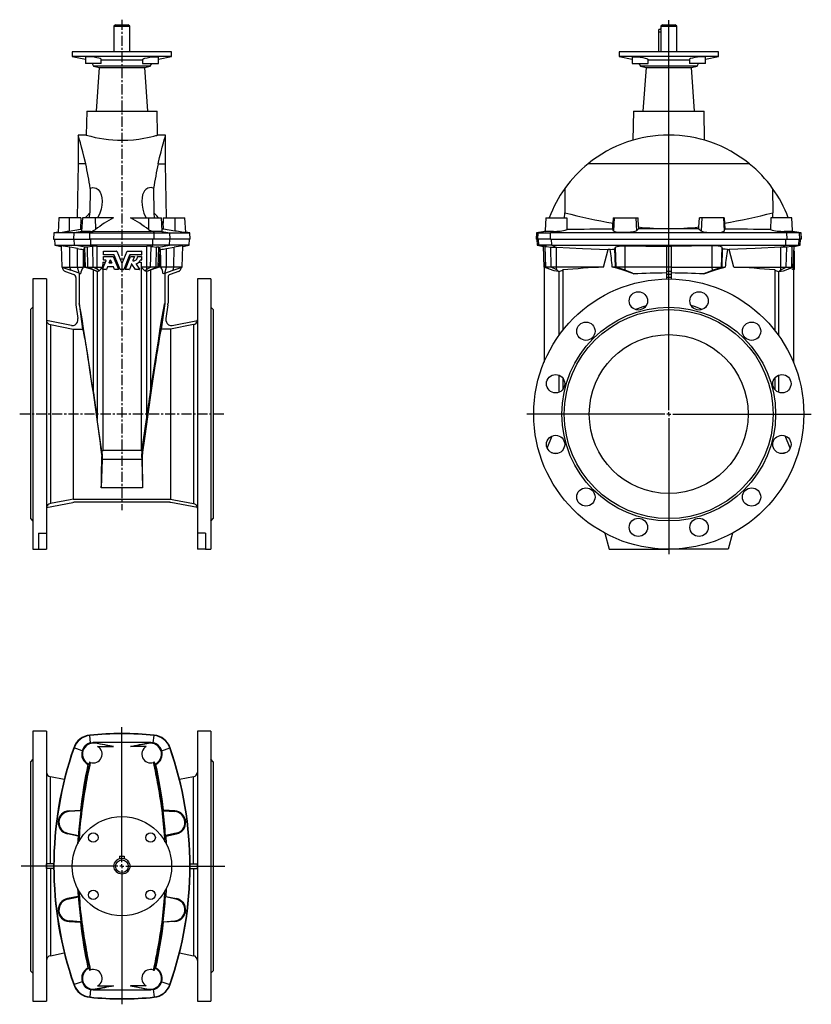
# Model space of a CAD drawing. Extents: x -7.8 to 31.5, y -10.7 to 38.1.
import ezdxf

# ---------------------------------------------------------------- set-up
doc = ezdxf.new("R2010")
doc.units = 0
doc.linetypes.add('CENTERX2', pattern=[0.8, 0.5, -0.1, 0.1, -0.1])
doc.layers.get('0').update_dxf_attribs({"linetype": 'CONTINUOUS'})
doc.layers.add('FORMAT', color=7, linetype='CONTINUOUS')

# ---------------------------------------------------------------- blocks, each defined once
blk = doc.blocks.new('SW_CENTERMARKSYMBOL_0')
at = {"layer": 'FORMAT', "color": 0}
for p, q in [((0, 0.197), (0, 19.52)), ((-0.197, 0), (-7.028, 0)), ((0, 0), (-0.098, 0)), ((0, 0), (0, 0.098)), ((0, 0), (0, -0.098)), ((0, 0), (0.098, 0)), ((0.197, 0), (7.067, 0)), ((0, -0.197), (0, -6.933))]:
    blk.add_line(p, q, dxfattribs=at)
blk = doc.blocks.new('SW_CENTERMARKSYMBOL_1')
at = {"layer": 'FORMAT', "color": 0}
for p, q in [((0, 0.197), (0, 6.888)), ((-0.197, 0), (-4.997, 0)), ((0, 0), (-0.098, 0)), ((0, 0), (0, 0.098)), ((0, 0), (0, -0.098)), ((0, 0), (0.098, 0)), ((0.197, 0), (5.108, 0)), ((0, -0.197), (0, -6.841))]:
    blk.add_line(p, q, dxfattribs=at)

msp = doc.modelspace()

# ---------------------------------------------------------------- linework, layer by layer
at = {"color": 7, "linetype": 'CONTINUOUS'}
for p, q in [((-3.014, 37.83), (-3.093, 37.751)), ((-3.093, 37.751), (-3.093, 36.491)), ((-3.093, 37.751), (-2.305, 37.751)), ((-3.014, 37.83), (-2.384, 37.83)), ((-2.305, 37.751), (-2.384, 37.83)), ((-2.305, 36.491), (-2.305, 37.751)), ((24.02, 37.594), (23.912, 37.594)), ((23.912, 37.476), (23.912, 37.594)), ((24.089, 37.83), (24.01, 37.751)), ((24.01, 37.751), (24.01, 37.632)), ((24.01, 37.751), (24.798, 37.751)), ((24.089, 37.83), (24.719, 37.83)), ((24.798, 37.751), (24.719, 37.83)), ((24.798, 36.491), (24.798, 37.751)), ((23.912, 36.491), (23.912, 37.476)), ((24.029, 37.476), (24.029, 37.515)), ((24.029, 36.491), (24.029, 37.476)), ((-5.16, 36.491), (-5.16, 36.255)), ((-0.239, 36.491), (-5.16, 36.491)), ((-5.16, 36.255), (-4.513, 36.118)), ((-0.239, 36.255), (-5.16, 36.255)), ((-4.513, 36.222), (-4.513, 35.901)), ((-3.725, 35.901), (-3.725, 36.105)), ((-1.673, 36.105), (-1.673, 35.901)), ((-0.886, 36.118), (-0.239, 36.255)), ((-0.886, 35.901), (-0.886, 36.222)), ((-0.239, 36.255), (-0.239, 36.491)), ((21.943, 36.491), (21.943, 36.255)), ((24.404, 36.491), (21.943, 36.491)), ((21.943, 36.255), (22.591, 36.118)), ((24.404, 36.255), (21.943, 36.255)), ((22.591, 36.221), (22.591, 35.901)), ((23.378, 35.901), (23.378, 36.105)), ((26.865, 36.491), (24.404, 36.491)), ((26.865, 36.255), (24.404, 36.255)), ((25.43, 36.105), (25.43, 35.901)), ((26.218, 36.118), (26.865, 36.255)), ((26.218, 35.901), (26.218, 36.221)), ((26.865, 36.255), (26.865, 36.491)), ((-3.725, 35.901), (-4.513, 35.901)), ((-4.175, 35.901), (-4.103, 35.775)), ((-4.103, 35.775), (-3.826, 35.716)), ((-1.296, 35.775), (-4.103, 35.775)), ((-3.826, 35.716), (-3.979, 33.539)), ((-3.826, 35.716), (-1.572, 35.716)), ((-1.673, 36.066), (-3.725, 36.066)), ((-1.673, 35.901), (-0.886, 35.901)), ((-1.572, 35.716), (-1.296, 35.775)), ((-1.42, 33.539), (-1.572, 35.716)), ((-1.296, 35.775), (-1.223, 35.901)), ((22.591, 35.901), (22.984, 35.901)), ((22.928, 35.901), (23.001, 35.775)), ((22.984, 35.901), (23.378, 35.901)), ((23.001, 35.775), (23.277, 35.716)), ((24.404, 35.775), (23.001, 35.775)), ((23.277, 35.716), (23.125, 33.539)), ((23.277, 35.716), (25.531, 35.716)), ((24.404, 36.066), (23.378, 36.066)), ((25.43, 36.066), (24.404, 36.066)), ((25.807, 35.775), (24.404, 35.775)), ((25.824, 35.901), (25.43, 35.901)), ((25.531, 35.716), (25.807, 35.775)), ((25.684, 33.539), (25.531, 35.716)), ((25.807, 35.775), (25.88, 35.901)), ((26.218, 35.901), (25.824, 35.901)), ((-4.447, 33.539), (-4.468, 32.358)), ((-4.447, 33.539), (-0.951, 33.539)), ((-0.931, 32.357), (-0.951, 33.539)), ((22.656, 33.539), (22.631, 32.106)), ((22.656, 33.539), (26.152, 33.539)), ((26.177, 32.105), (26.152, 33.539)), ((-4.465, 32.358), (-4.865, 32.358)), ((-4.865, 32.358), (-4.865, 30.94)), ((-0.533, 32.358), (-0.932, 32.358)), ((-0.533, 30.94), (-0.533, 32.358)), ((-4.865, 30.94), (-4.912, 28.263)), ((-4.494, 30.94), (-4.865, 30.94)), ((-0.905, 30.94), (-0.533, 30.94)), ((-0.486, 28.263), (-0.533, 30.94)), ((28.399, 30.94), (20.409, 30.94)), ((-4.267, 29.721), (-4.287, 28.511)), ((-1.131, 29.721), (-1.111, 28.511)), ((19.259, 29.721), (19.251, 28.511)), ((29.549, 29.721), (29.557, 28.511)), ((-5.822, 28.263), (-5.861, 27.528)), ((-5.316, 28.263), (-5.822, 28.263)), ((-4.737, 28.263), (-5.316, 28.263)), ((-4.737, 28.263), (-4.74, 27.991)), ((-4.74, 27.991), (-4.67, 28.081)), ((-4.661, 28.263), (-4.696, 27.596)), ((-4.022, 28.263), (-4.661, 28.263)), ((-3.12, 28.263), (-4.022, 28.263)), ((-2.278, 28.263), (-1.376, 28.263)), ((-1.376, 28.263), (-0.738, 28.263)), ((-0.703, 27.596), (-0.738, 28.263)), ((-0.658, 27.991), (-0.728, 28.081)), ((-0.661, 28.263), (-0.658, 27.991)), ((-0.661, 28.263), (-0.082, 28.263)), ((-0.082, 28.263), (0.424, 28.263)), ((0.462, 27.528), (0.424, 28.263)), ((18.309, 28.263), (18.276, 27.64)), ((18.309, 28.263), (19.352, 28.263)), ((19.352, 28.263), (19.361, 27.675)), ((21.628, 27.705), (21.641, 27.991)), ((21.656, 28.263), (21.641, 27.991)), ((21.656, 28.263), (21.696, 28.263)), ((21.696, 28.263), (22.771, 28.263)), ((22.771, 28.263), (22.884, 28.263)), ((22.906, 27.81), (22.884, 28.263)), ((22.906, 27.81), (22.91, 27.714)), ((25.898, 27.714), (25.902, 27.81)), ((25.902, 27.81), (25.924, 28.263)), ((26.037, 28.263), (25.924, 28.263)), ((27.112, 28.263), (26.037, 28.263)), ((27.153, 28.263), (27.112, 28.263)), ((27.153, 28.263), (27.167, 27.991)), ((27.167, 27.991), (27.18, 27.705)), ((29.457, 28.263), (29.447, 27.675)), ((30.499, 28.263), (29.457, 28.263)), ((30.532, 27.64), (30.499, 28.263)), ((-6.068, 27.515), (-6.085, 27.2)), ((-5.859, 27.552), (-6.068, 27.515)), ((-5.072, 27.515), (-6.068, 27.515)), ((-5.318, 27.609), (-4.761, 27.705)), ((-4.29, 27.515), (-5.072, 27.515)), ((-4.761, 27.705), (-4.69, 27.699)), ((-4.29, 27.515), (-1.109, 27.515)), ((-4.253, 27.579), (-4.13, 27.579)), ((-4.13, 27.579), (-4.127, 27.64)), ((-4.13, 27.579), (-4.127, 27.576)), ((-4.127, 27.64), (-4.127, 27.576)), ((-1.272, 27.64), (-1.272, 27.576)), ((-1.268, 27.579), (-1.272, 27.64)), ((-1.268, 27.579), (-1.272, 27.576)), ((-1.145, 27.579), (-1.268, 27.579)), ((-1.109, 27.515), (-0.326, 27.515)), ((-0.637, 27.705), (-0.708, 27.699)), ((-0.08, 27.609), (-0.637, 27.705)), ((-0.326, 27.515), (0.67, 27.515)), ((0.67, 27.515), (0.461, 27.552)), ((0.687, 27.2), (0.67, 27.515)), ((17.846, 27.515), (17.829, 27.2)), ((18.262, 27.589), (17.846, 27.515)), ((17.846, 27.515), (17.926, 27.515)), ((17.926, 27.515), (18.543, 27.515)), ((18.273, 27.579), (18.26, 27.576)), ((18.273, 27.579), (18.276, 27.64)), ((18.289, 27.579), (18.273, 27.579)), ((30.265, 27.515), (18.543, 27.515)), ((21.662, 27.609), (21.628, 27.705)), ((22.91, 27.714), (22.804, 27.62)), ((25.898, 27.714), (26.004, 27.62)), ((27.146, 27.609), (27.18, 27.705)), ((30.882, 27.515), (30.265, 27.515)), ((30.519, 27.579), (30.535, 27.579)), ((30.535, 27.579), (30.532, 27.64)), ((30.535, 27.579), (30.548, 27.576)), ((30.962, 27.515), (30.546, 27.589)), ((30.882, 27.515), (30.962, 27.515)), ((30.979, 27.2), (30.962, 27.515)), ((-6.085, 27.2), (-5.088, 27.2)), ((-6.047, 27.2), (-6.031, 26.902)), ((-6.031, 26.902), (-5.718, 26.847)), ((-6.031, 26.902), (-5.055, 26.902)), ((-5.719, 26.871), (-5.683, 25.822)), ((-5.088, 27.2), (-4.291, 27.2)), ((-5.055, 26.902), (-4.234, 26.902)), ((-4.197, 26.835), (-4.413, 26.812)), ((-1.107, 27.2), (-4.291, 27.2)), ((-1.164, 26.902), (-4.234, 26.902)), ((-4.143, 26.843), (-4.197, 26.835)), ((-1.255, 26.843), (-1.202, 26.835)), ((-1.202, 26.835), (-0.985, 26.812)), ((-0.344, 26.902), (-1.164, 26.902)), ((-0.31, 27.2), (-1.107, 27.2)), ((0.633, 26.902), (-0.344, 26.902)), ((0.687, 27.2), (-0.31, 27.2)), ((0.284, 25.822), (0.321, 26.871)), ((0.32, 26.847), (0.633, 26.902)), ((0.633, 26.902), (0.648, 27.2)), ((17.91, 27.2), (17.829, 27.2)), ((17.869, 27.2), (17.884, 26.902)), ((17.884, 26.902), (18.196, 26.847)), ((17.884, 26.902), (17.959, 26.902)), ((18.538, 27.2), (17.91, 27.2)), ((18.606, 26.902), (17.959, 26.902)), ((18.232, 25.822), (18.196, 26.856)), ((18.285, 26.843), (18.339, 26.835)), ((18.339, 26.835), (18.556, 26.812)), ((18.538, 27.2), (30.271, 27.2)), ((18.606, 26.902), (30.202, 26.902)), ((22.252, 26.87), (24.286, 26.837)), ((24.286, 26.842), (24.286, 25.823)), ((26.556, 26.87), (24.522, 26.837)), ((24.522, 26.842), (24.522, 25.823)), ((30.202, 26.902), (30.849, 26.902)), ((30.47, 26.835), (30.252, 26.812)), ((30.271, 27.2), (30.898, 27.2)), ((30.524, 26.843), (30.47, 26.835)), ((30.576, 25.822), (30.613, 26.856)), ((30.613, 26.847), (30.924, 26.902)), ((30.924, 26.902), (30.849, 26.902)), ((30.979, 27.2), (30.898, 27.2)), ((30.924, 26.902), (30.94, 27.2)), ((-4.903, 26.741), (-5.28, 26.806)), ((-4.612, 26.697), (-4.599, 26.698)), ((-4.562, 25.822), (-4.599, 26.698)), ((-4.531, 26.804), (-4.536, 26.802)), ((-3.619, 26.432), (-3.619, 26.602)), ((-3.619, 26.173), (-3.619, 26.343)), ((-3.609, 26.611), (-2.963, 26.611)), ((-3.09, 26.422), (-3.609, 26.422)), ((-3.609, 26.352), (-3.136, 26.352)), ((-3.128, 26.347), (-2.867, 25.717)), ((-2.788, 25.71), (-3.081, 26.416)), ((-2.955, 26.605), (-2.708, 26.009)), ((-2.69, 26.009), (-2.444, 26.605)), ((-2.317, 26.416), (-2.61, 25.71)), ((-2.531, 25.717), (-2.271, 26.347)), ((-2.435, 26.611), (-1.738, 26.611)), ((-1.738, 26.422), (-2.309, 26.422)), ((-2.262, 26.352), (-2.078, 26.352)), ((-2.069, 26.339), (-2.152, 26.14)), ((-1.918, 26.352), (-1.738, 26.352)), ((-1.729, 26.602), (-1.729, 26.432)), ((-1.729, 26.343), (-1.729, 26.173)), ((-0.868, 26.804), (-0.863, 26.802)), ((-0.836, 25.822), (-0.799, 26.698)), ((-0.787, 26.697), (-0.799, 26.698)), ((-0.496, 26.741), (-0.118, 26.806)), ((18.788, 26.804), (18.842, 26.802)), ((21.176, 25.822), (21.408, 26.698)), ((21.493, 26.697), (21.408, 26.698)), ((21.731, 26.741), (21.762, 26.806)), ((27.077, 26.741), (27.046, 26.806)), ((27.316, 26.697), (27.4, 26.698)), ((27.632, 25.822), (27.4, 26.698)), ((30.021, 26.804), (29.966, 26.802)), ((30.644, 26.352), (30.595, 26.352)), ((30.644, 26.422), (30.597, 26.422)), ((30.644, 26.611), (30.604, 26.611)), ((30.644, 26.602), (30.644, 26.611)), ((30.644, 26.432), (30.644, 26.602)), ((30.644, 26.422), (30.644, 26.432)), ((30.644, 26.416), (30.644, 26.422)), ((30.644, 26.352), (30.644, 26.416)), ((30.644, 26.343), (30.644, 26.352)), ((30.644, 26.173), (30.644, 26.343)), ((-3.669, 25.717), (-3.489, 26.15)), ((-3.654, 26.073), (-3.657, 25.822)), ((-3.654, 26.073), (-3.522, 26.073)), ((-3.654, 26.073), (-3.654, 25.753)), ((-3.498, 26.163), (-3.609, 26.163)), ((-3.337, 26.024), (-3.277, 26.17)), ((-3.207, 26.011), (-3.328, 26.011)), ((-3.317, 26.073), (-3.219, 26.073)), ((-3.259, 26.17), (-3.199, 26.024)), ((-3.014, 26.073), (-2.939, 26.073)), ((-2.734, 26.073), (-2.664, 26.073)), ((-2.46, 26.073), (-2.384, 26.073)), ((-2.221, 25.972), (-2.33, 25.71)), ((-2.035, 25.708), (-2.204, 25.974)), ((-1.996, 25.971), (-1.835, 25.719)), ((-1.863, 26.073), (-1.744, 26.073)), ((-1.738, 26.163), (-1.792, 26.163)), ((-1.744, 26.073), (-1.741, 25.822)), ((-1.744, 26.073), (-1.744, 16.736)), ((18.223, 26.073), (18.223, 21.106)), ((30.585, 26.073), (30.585, 25.753)), ((30.644, 26.163), (30.588, 26.163)), ((30.644, 26.163), (30.644, 26.173)), ((30.644, 26.15), (30.644, 26.163)), ((30.644, 25.717), (30.644, 26.15)), ((-5.683, 25.822), (-5.239, 25.661)), ((-5.683, 25.822), (-5.277, 25.822)), ((-5.5, 25.61), (-5.086, 25.459)), ((-5.277, 25.822), (-4.9, 25.822)), ((-4.826, 25.514), (-5.239, 25.661)), ((-4.9, 25.822), (-4.627, 25.822)), ((-4.826, 25.514), (-4.75, 25.487)), ((-4.825, 25.514), (-4.825, 24.018)), ((-4.562, 25.822), (-4.501, 25.822)), ((-4.501, 25.822), (-4.389, 25.822)), ((-4.389, 25.822), (-4.118, 25.822)), ((-4.122, 25.681), (-4.122, 19.661)), ((-4.118, 25.822), (-3.929, 25.822)), ((-3.915, 25.608), (-4.116, 25.682)), ((-3.929, 25.822), (-3.657, 25.822)), ((-3.836, 25.643), (-3.929, 25.725)), ((-3.922, 25.61), (-3.915, 25.608)), ((-3.915, 25.608), (-3.836, 25.643)), ((-3.836, 25.643), (-3.657, 25.822)), ((-3.476, 25.704), (-3.66, 25.704)), ((-3.654, 25.704), (-3.654, 16.736)), ((-3.417, 25.83), (-3.467, 25.71)), ((-3.127, 25.836), (-3.409, 25.836)), ((-3.068, 25.71), (-3.118, 25.83)), ((-2.876, 25.704), (-3.06, 25.704)), ((-2.619, 25.704), (-2.78, 25.704)), ((-2.339, 25.704), (-2.523, 25.704)), ((-1.843, 25.704), (-2.027, 25.704)), ((-1.469, 25.822), (-1.741, 25.822)), ((-1.562, 25.643), (-1.741, 25.822)), ((-1.562, 25.643), (-1.469, 25.725)), ((-1.484, 25.608), (-1.562, 25.643)), ((-1.484, 25.608), (-1.282, 25.682)), ((-1.476, 25.61), (-1.484, 25.608)), ((-1.28, 25.822), (-1.469, 25.822)), ((-1.01, 25.822), (-1.28, 25.822)), ((-1.276, 25.681), (-1.276, 19.661)), ((-0.897, 25.822), (-1.01, 25.822)), ((-0.836, 25.822), (-0.897, 25.822)), ((-0.498, 25.822), (-0.771, 25.822)), ((-0.572, 25.514), (-0.648, 25.487)), ((-0.574, 25.514), (-0.574, 24.018)), ((-0.572, 25.514), (-0.16, 25.661)), ((-0.121, 25.822), (-0.498, 25.822)), ((0.102, 25.61), (-0.312, 25.459)), ((-0.16, 25.661), (0.284, 25.822)), ((0.284, 25.822), (-0.121, 25.822)), ((18.31, 25.822), (18.232, 25.822)), ((18.499, 25.725), (18.232, 25.822)), ((18.581, 25.822), (18.31, 25.822)), ((18.723, 25.643), (18.499, 25.725)), ((18.843, 25.822), (18.581, 25.822)), ((18.94, 25.608), (18.723, 25.643)), ((21.176, 25.822), (18.843, 25.822)), ((18.94, 25.608), (18.853, 25.682)), ((18.961, 25.61), (18.94, 25.608)), ((19.153, 25.681), (19.153, 22.688)), ((21.763, 25.822), (21.6, 25.822)), ((21.796, 25.822), (21.763, 25.822)), ((22.251, 25.822), (21.796, 25.822)), ((22.606, 25.514), (22.239, 25.661)), ((24.286, 25.822), (22.251, 25.822)), ((22.606, 25.514), (22.673, 25.487)), ((24.286, 25.823), (24.286, 25.61)), ((24.286, 25.61), (24.286, 25.459)), ((24.286, 25.459), (24.286, 25.311)), ((24.522, 25.823), (24.522, 25.61)), ((24.522, 25.822), (26.557, 25.822)), ((24.522, 25.61), (24.522, 25.459)), ((24.522, 25.459), (24.522, 25.311)), ((26.202, 25.514), (26.136, 25.487)), ((26.202, 25.514), (26.569, 25.661)), ((26.557, 25.822), (27.012, 25.822)), ((27.012, 25.822), (27.045, 25.822)), ((27.045, 25.822), (27.209, 25.822)), ((27.632, 25.822), (29.965, 25.822)), ((29.655, 25.681), (29.655, 22.688)), ((29.848, 25.61), (29.869, 25.608)), ((29.869, 25.608), (29.955, 25.682)), ((29.869, 25.608), (30.085, 25.643)), ((29.965, 25.822), (30.228, 25.822)), ((30.085, 25.643), (30.31, 25.725)), ((30.228, 25.822), (30.498, 25.822)), ((30.31, 25.725), (30.576, 25.822)), ((30.498, 25.822), (30.576, 25.822)), ((30.544, 25.717), (30.585, 25.753)), ((30.644, 25.704), (30.568, 25.704)), ((30.585, 25.704), (30.585, 21.106)), ((30.644, 25.704), (30.644, 25.717)), ((-6.439, 25.232), (-7.109, 25.232)), ((-7.109, 25.232), (-7.109, 11.846)), ((-6.439, 25.232), (-6.439, 12.642)), ((-4.983, 25.311), (-4.983, 24.033)), ((-0.416, 25.311), (-0.416, 24.033)), ((1.71, 25.232), (1.041, 25.232)), ((1.041, 25.232), (1.041, 12.642)), ((1.71, 25.232), (1.71, 11.846)), ((24.286, 25.311), (24.286, 25.231)), ((24.522, 25.311), (24.522, 25.231)), ((-4.977, 23.956), (-4.88, 23.268)), ((-4.825, 24.018), (-4.647, 22.75)), ((-0.574, 24.018), (-0.752, 22.75)), ((-0.421, 23.956), (-0.518, 23.268)), ((-7.109, 23.834), (-7.227, 23.716)), ((-7.227, 23.716), (-7.227, 13.362)), ((1.828, 23.716), (1.71, 23.834)), ((1.828, 23.716), (1.828, 13.362)), ((-5.192, 22.927), (-6.437, 23.169)), ((-6.248, 22.971), (-5.112, 22.75)), ((0.85, 22.971), (-0.286, 22.75)), ((-0.206, 22.927), (1.039, 23.169)), ((-5.112, 22.75), (-5.112, 14.328)), ((-5.112, 22.75), (-4.647, 22.75)), ((-0.286, 22.75), (-0.752, 22.75)), ((-0.286, 22.75), (-0.286, 14.328)), ((19.153, 20.319), (19.153, 19.764)), ((29.655, 20.319), (29.655, 19.764)), ((-3.692, 16.707), (-3.922, 18.265)), ((-1.706, 16.707), (-1.476, 18.265)), ((18.384, 16.845), (18.634, 17.459)), ((30.424, 16.845), (30.175, 17.459)), ((-3.692, 16.707), (-3.654, 16.736)), ((-3.692, 16.707), (-3.673, 16.448)), ((-1.744, 16.736), (-3.654, 16.736)), ((-1.706, 16.707), (-1.744, 16.736)), ((-1.706, 16.707), (-1.725, 16.448)), ((18.57, 16.643), (18.793, 16.583)), ((30.238, 16.643), (30.015, 16.583)), ((-3.683, 16.296), (-3.725, 14.89)), ((-3.673, 16.448), (-3.698, 16.446)), ((-3.673, 16.448), (-3.683, 16.296)), ((-1.715, 16.296), (-3.683, 16.296)), ((-1.725, 16.448), (-1.715, 16.296)), ((-1.725, 16.448), (-1.7, 16.446)), ((-1.715, 16.296), (-1.673, 14.89)), ((-6.437, 13.908), (-5.126, 14.163)), ((-5.112, 14.328), (-0.286, 14.328)), ((-0.332, 14.169), (-5.066, 14.169)), ((1.039, 13.908), (-0.272, 14.163)), ((-7.227, 13.362), (-7.109, 13.243)), ((1.71, 13.243), (1.828, 13.362)), ((-6.833, 12.642), (-6.439, 12.642)), ((-6.833, 12.642), (-6.833, 11.846)), ((-6.439, 12.642), (-6.439, 11.846)), ((1.435, 12.642), (1.041, 12.642)), ((1.041, 12.642), (1.041, 11.846)), ((1.435, 12.642), (1.435, 11.846)), ((21.238, 12.642), (21.451, 11.846)), ((27.57, 12.642), (27.357, 11.846)), ((-7.109, 11.846), (-6.833, 11.846)), ((-6.833, 11.846), (-6.439, 11.846)), ((1.435, 11.846), (1.041, 11.846)), ((1.435, 11.846), (1.71, 11.846)), ((21.451, 11.846), (24.404, 11.846)), ((27.357, 11.846), (24.404, 11.846)), ((-6.439, 2.836), (-7.109, 2.836)), ((-7.109, 2.836), (-7.109, -10.55)), ((-6.439, 2.836), (-6.439, -10.55)), ((1.71, 2.836), (1.041, 2.836)), ((1.041, 2.836), (1.041, -10.55)), ((1.71, 2.836), (1.71, -10.55)), ((-4.253, 2.257), (-4.13, 2.274)), ((-4.13, 2.274), (-4.127, 2.287)), ((-4.13, 2.274), (-4.127, 2.27)), ((-4.127, 2.27), (-4.127, 2.287)), ((-3.12, 2.071), (-4.022, 2.23)), ((-3.903, 2.071), (-3.12, 2.071)), ((-2.278, 2.071), (-1.376, 2.23)), ((-1.495, 2.071), (-2.278, 2.071)), ((-1.272, 2.27), (-1.272, 2.287)), ((-1.268, 2.274), (-1.272, 2.287)), ((-1.268, 2.274), (-1.272, 2.27)), ((-1.145, 2.257), (-1.268, 2.274)), ((-7.109, 1.438), (-7.227, 1.32)), ((-7.227, 1.32), (-7.227, -9.035)), ((-4.334, 1.195), (-4.386, 1.186)), ((-4.267, 1.288), (-4.287, 1.296)), ((-1.131, 1.288), (-1.111, 1.296)), ((-1.064, 1.195), (-1.013, 1.186)), ((1.828, 1.32), (1.71, 1.438)), ((1.828, 1.32), (1.828, -9.035)), ((-5.557, 0.442), (-6.248, 0.576)), ((0.85, 0.576), (0.158, 0.442)), ((-5.318, -1.115), (-4.761, -1.081)), ((-4.737, -1.109), (-5.316, -1.149)), ((-4.737, -1.109), (-4.74, -1.095)), ((-0.661, -1.109), (-0.658, -1.095)), ((-0.661, -1.109), (-0.082, -1.149)), ((-0.08, -1.115), (-0.637, -1.081)), ((-4.876, -2.363), (-5.398, -2.257)), ((-5.391, -2.224), (-4.859, -2.337)), ((-4.876, -2.363), (-4.894, -2.751)), ((-4.868, -2.36), (-4.889, -2.742)), ((-4.868, -2.36), (-4.859, -2.337)), ((-0.007, -2.224), (-0.539, -2.337)), ((-0.53, -2.36), (-0.539, -2.337)), ((-0.53, -2.36), (-0.51, -2.743)), ((-0.523, -2.363), (0, -2.257)), ((-0.523, -2.363), (-0.505, -2.752)), ((-2.817, -3.365), (-2.817, -3.482)), ((-2.817, -3.365), (-2.581, -3.365)), ((-2.581, -3.365), (-2.581, -3.482)), ((-6.085, -3.739), (-6.437, -3.739)), ((0.686, -3.739), (1.039, -3.739)), ((-6.085, -3.976), (-6.437, -3.976)), ((0.686, -3.976), (1.039, -3.976)), ((-4.876, -5.352), (-5.398, -5.458)), ((-4.894, -4.963), (-4.876, -5.352)), ((-4.889, -4.971), (-4.868, -5.355)), ((-4.868, -5.355), (-4.859, -5.377)), ((-0.53, -5.355), (-0.539, -5.377)), ((-0.51, -4.973), (-0.53, -5.355)), ((-0.505, -4.965), (-0.523, -5.352)), ((-0.523, -5.352), (0, -5.458)), ((-5.391, -5.491), (-4.859, -5.377)), ((-0.007, -5.491), (-0.539, -5.377)), ((-5.318, -6.6), (-4.761, -6.634)), ((-4.737, -6.606), (-5.316, -6.566)), ((-4.737, -6.606), (-4.74, -6.62)), ((-0.661, -6.606), (-0.082, -6.566)), ((-0.661, -6.606), (-0.658, -6.62)), ((-0.08, -6.6), (-0.637, -6.634)), ((-6.248, -8.291), (-5.557, -8.156)), ((0.158, -8.156), (0.85, -8.291)), ((-7.227, -9.035), (-7.109, -9.153)), ((-4.334, -8.91), (-4.386, -8.901)), ((-4.267, -9.003), (-4.287, -9.01)), ((-1.131, -9.003), (-1.111, -9.01)), ((-1.064, -8.91), (-1.013, -8.901)), ((1.71, -9.153), (1.828, -9.035)), ((-4.253, -9.972), (-4.13, -9.988)), ((-4.13, -9.988), (-4.127, -9.985)), ((-4.13, -9.988), (-4.127, -10.002)), ((-4.127, -9.985), (-4.127, -10.002)), ((-3.12, -9.785), (-4.022, -9.944)), ((-3.903, -9.785), (-3.12, -9.785)), ((-1.495, -9.785), (-2.278, -9.785)), ((-2.278, -9.785), (-1.376, -9.944)), ((-1.272, -9.985), (-1.272, -10.002)), ((-1.268, -9.988), (-1.272, -9.985)), ((-1.268, -9.988), (-1.272, -10.002)), ((-1.145, -9.972), (-1.268, -9.988)), ((-7.109, -10.55), (-6.439, -10.55)), ((1.041, -10.55), (1.71, -10.55))]:
    msp.add_line(p, q, dxfattribs=at)
at = {"color": 8, "linetype": 'CONTINUOUS'}
for p, q in [((23.912, 37.476), (24.029, 37.476)), ((-5.316, 28.263), (-5.318, 27.609)), ((-4.022, 28.263), (-4.017, 27.68)), ((-1.376, 28.263), (-1.382, 27.68)), ((-0.082, 28.263), (-0.08, 27.609)), ((21.696, 28.263), (21.662, 27.609)), ((22.771, 28.263), (22.804, 27.62)), ((26.037, 28.263), (26.004, 27.62)), ((27.112, 28.263), (27.146, 27.609)), ((-5.088, 27.2), (-5.072, 27.515)), ((-4.671, 27.59), (-5.072, 27.515)), ((-4.291, 27.2), (-4.29, 27.515)), ((-4.253, 27.579), (-4.29, 27.515)), ((-1.145, 27.579), (-1.109, 27.515)), ((-1.107, 27.2), (-1.109, 27.515)), ((-0.728, 27.59), (-0.326, 27.515)), ((-0.31, 27.2), (-0.326, 27.515)), ((17.91, 27.2), (17.926, 27.515)), ((18.289, 27.579), (17.926, 27.515)), ((18.538, 27.2), (18.543, 27.515)), ((18.684, 27.59), (18.543, 27.515)), ((30.124, 27.59), (30.265, 27.515)), ((30.271, 27.2), (30.265, 27.515)), ((30.519, 27.579), (30.882, 27.515)), ((30.898, 27.2), (30.882, 27.515)), ((-5.055, 26.902), (-5.069, 27.2)), ((-4.531, 26.804), (-5.055, 26.902)), ((-4.234, 26.902), (-4.235, 27.2)), ((-4.197, 26.835), (-4.234, 26.902)), ((-4.118, 25.822), (-4.143, 26.843)), ((-3.929, 25.822), (-3.929, 26.856)), ((-1.469, 25.822), (-1.469, 26.856)), ((-1.28, 25.822), (-1.255, 26.843)), ((-1.202, 26.835), (-1.164, 26.902)), ((-1.164, 26.902), (-1.163, 27.2)), ((-0.868, 26.804), (-0.344, 26.902)), ((-0.344, 26.902), (-0.329, 27.2)), ((17.959, 26.902), (17.944, 27.2)), ((18.339, 26.835), (17.959, 26.902)), ((18.31, 25.822), (18.285, 26.843)), ((18.606, 26.902), (18.601, 27.2)), ((18.788, 26.804), (18.606, 26.902)), ((22.251, 25.822), (22.252, 26.87)), ((26.557, 25.822), (26.556, 26.87)), ((30.021, 26.804), (30.202, 26.902)), ((30.202, 26.902), (30.207, 27.2)), ((30.47, 26.835), (30.849, 26.902)), ((30.498, 25.822), (30.524, 26.843)), ((30.849, 26.902), (30.864, 27.2)), ((-5.277, 25.822), (-5.28, 26.806)), ((-4.9, 25.822), (-4.903, 26.741)), ((-4.501, 25.822), (-4.536, 26.802)), ((-4.389, 25.822), (-4.413, 26.812)), ((-1.01, 25.822), (-0.985, 26.812)), ((-0.897, 25.822), (-0.863, 26.802)), ((-0.498, 25.822), (-0.496, 26.741)), ((-0.121, 25.822), (-0.118, 26.806)), ((18.581, 25.822), (18.556, 26.812)), ((18.843, 25.822), (18.842, 26.802)), ((21.763, 25.822), (21.731, 26.741)), ((21.796, 25.822), (21.762, 26.806)), ((27.012, 25.822), (27.046, 26.806)), ((27.045, 25.822), (27.077, 26.741)), ((29.965, 25.822), (29.966, 26.802)), ((30.228, 25.822), (30.252, 26.812)), ((30.644, 26.343), (30.595, 26.343)), ((30.644, 26.416), (30.597, 26.416)), ((30.644, 26.432), (30.598, 26.432)), ((30.644, 26.602), (30.604, 26.602)), ((30.644, 26.15), (30.588, 26.15)), ((30.644, 26.173), (30.589, 26.173)), ((-5.239, 25.661), (-5.277, 25.822)), ((-4.826, 25.514), (-4.9, 25.822)), ((-4.116, 25.682), (-4.501, 25.822)), ((-4.116, 25.682), (-4.389, 25.822)), ((-3.929, 25.725), (-4.118, 25.822)), ((-3.929, 25.725), (-3.929, 25.822)), ((-3.922, 25.61), (-3.922, 18.265)), ((-1.476, 25.61), (-1.476, 18.265)), ((-1.469, 25.725), (-1.469, 25.822)), ((-1.469, 25.725), (-1.28, 25.822)), ((-1.282, 25.682), (-1.01, 25.822)), ((-1.282, 25.682), (-0.897, 25.822)), ((-0.572, 25.514), (-0.498, 25.822)), ((-0.16, 25.661), (-0.121, 25.822)), ((18.499, 25.725), (18.31, 25.822)), ((18.853, 25.682), (18.581, 25.822)), ((18.853, 25.682), (18.843, 25.822)), ((18.961, 25.61), (18.961, 22.433)), ((22.606, 25.514), (21.763, 25.822)), ((22.239, 25.661), (21.796, 25.822)), ((22.239, 25.661), (22.251, 25.822)), ((24.522, 25.823), (24.286, 25.823)), ((24.522, 25.61), (24.286, 25.61)), ((24.522, 25.459), (24.286, 25.459)), ((26.202, 25.514), (27.045, 25.822)), ((26.569, 25.661), (26.557, 25.822)), ((26.569, 25.661), (27.012, 25.822)), ((29.848, 25.61), (29.848, 22.433)), ((29.955, 25.682), (29.965, 25.822)), ((29.955, 25.682), (30.228, 25.822)), ((30.31, 25.725), (30.498, 25.822)), ((30.644, 25.717), (30.544, 25.717)), ((24.522, 25.311), (24.286, 25.311)), ((-6.248, 22.971), (-6.248, 14.107)), ((0.85, 22.971), (0.85, 14.107)), ((18.961, 20.463), (18.961, 19.62)), ((29.848, 20.463), (29.848, 19.62)), ((-1.673, 14.89), (-3.725, 14.89)), ((-4.291, 2.637), (-4.29, 2.62)), ((-4.253, 2.257), (-4.29, 2.62)), ((-1.145, 2.257), (-1.109, 2.62)), ((-1.107, 2.637), (-1.109, 2.62)), ((-5.088, 2.009), (-5.072, 2.004)), ((-4.671, 1.863), (-5.072, 2.004)), ((-4.022, 2.23), (-4.017, 2.26)), ((-1.376, 2.23), (-1.382, 2.26)), ((-0.728, 1.863), (-0.326, 2.004)), ((-0.31, 2.009), (-0.326, 2.004)), ((-6.248, -3.739), (-6.248, 0.576)), ((0.85, -3.739), (0.85, 0.576)), ((-5.316, -1.149), (-5.318, -1.115)), ((-0.082, -1.149), (-0.08, -1.115)), ((-5.391, -2.224), (-5.398, -2.257)), ((-0.007, -2.224), (0, -2.257)), ((-6.248, -3.976), (-6.248, -8.291)), ((0.85, -3.976), (0.85, -8.291)), ((-5.391, -5.491), (-5.398, -5.458)), ((-0.007, -5.491), (0, -5.458)), ((-5.316, -6.566), (-5.318, -6.6)), ((-0.082, -6.566), (-0.08, -6.6)), ((-5.088, -9.724), (-5.072, -9.718)), ((-4.671, -9.578), (-5.072, -9.718)), ((-0.728, -9.578), (-0.326, -9.718)), ((-0.31, -9.724), (-0.326, -9.718)), ((-4.253, -9.972), (-4.29, -10.335)), ((-4.022, -9.944), (-4.017, -9.975)), ((-1.376, -9.944), (-1.382, -9.975)), ((-1.145, -9.972), (-1.109, -10.335)), ((-4.291, -10.352), (-4.29, -10.335)), ((-1.107, -10.352), (-1.109, -10.335))]:
    msp.add_line(p, q, dxfattribs=at)
at = {"color": 7, "linetype": 'CONTINUOUS'}
for points in [[(-3.84, 36.167), (-3.949, 36.194), (-4.079, 36.216), (-4.212, 36.232), (-4.334, 36.241), (-4.43, 36.242), (-4.492, 36.235), (-4.512, 36.222)], [(-3.73, 36.105), (-3.735, 36.121), (-3.786, 36.149), (-3.84, 36.167)], [(-1.668, 36.105), (-1.663, 36.121), (-1.613, 36.149), (-1.559, 36.167)], [(-1.559, 36.167), (-1.449, 36.194), (-1.32, 36.216), (-1.186, 36.232), (-1.064, 36.241), (-0.968, 36.242), (-0.907, 36.235), (-0.886, 36.222)], [(22.595, 36.221), (22.602, 36.232), (22.655, 36.241), (22.743, 36.242), (22.858, 36.235), (22.986, 36.222), (23.115, 36.201), (23.23, 36.176), (23.319, 36.148), (23.369, 36.12), (23.372, 36.105)], [(26.213, 36.221), (26.206, 36.232), (26.154, 36.241), (26.065, 36.242), (25.95, 36.235), (25.822, 36.222), (25.694, 36.201), (25.578, 36.176), (25.49, 36.148), (25.439, 36.12), (25.436, 36.105)], [(-4.494, 30.94), (-4.567, 31.25), (-4.637, 31.525), (-4.701, 31.77), (-4.756, 31.975), (-4.801, 32.133), (-4.834, 32.25), (-4.856, 32.326), (-4.865, 32.357), (-4.865, 32.356)], [(-2.699, 32.105), (-2.414, 32.111), (-2.128, 32.131), (-1.867, 32.162), (-1.622, 32.2), (-1.436, 32.235), (-1.272, 32.271), (-1.124, 32.306), (-1.012, 32.335), (-0.972, 32.346), (-0.946, 32.353), (-0.931, 32.358), (-0.932, 32.357)], [(-0.905, 30.94), (-0.831, 31.25), (-0.762, 31.525), (-0.698, 31.77), (-0.642, 31.975), (-0.598, 32.133), (-0.564, 32.25), (-0.542, 32.326), (-0.533, 32.357), (-0.533, 32.356)], [(-4.267, 29.721), (-4.241, 29.733), (-4.153, 29.756), (-4.06, 29.753), (-3.979, 29.728), (-3.882, 29.662), (-3.824, 29.598), (-3.779, 29.527), (-3.725, 29.393), (-3.695, 29.252), (-3.683, 29.079), (-3.695, 28.883), (-3.731, 28.686), (-3.791, 28.491), (-3.84, 28.375), (-3.903, 28.263)], [(-1.131, 29.721), (-1.157, 29.733), (-1.245, 29.756), (-1.338, 29.753), (-1.419, 29.728), (-1.516, 29.662), (-1.574, 29.598), (-1.619, 29.527), (-1.673, 29.393), (-1.703, 29.252), (-1.715, 29.079), (-1.703, 28.883), (-1.667, 28.686), (-1.608, 28.491), (-1.558, 28.375), (-1.495, 28.263)], [(-4.518, 28.263), (-4.425, 28.367), (-4.287, 28.511)], [(-4.31, 28.263), (-4.288, 28.496), (-4.287, 28.511)], [(-1.088, 28.263), (-1.11, 28.496), (-1.111, 28.511)], [(-0.88, 28.263), (-0.973, 28.367), (-1.111, 28.511)], [(19.24, 28.263), (19.25, 28.496), (19.251, 28.511)], [(29.568, 28.263), (29.558, 28.496), (29.557, 28.511)], [(-5.86, 27.528), (-5.86, 27.528), (-5.85, 27.528), (-5.825, 27.53), (-5.784, 27.535), (-5.73, 27.542), (-5.664, 27.552), (-5.586, 27.564), (-5.5, 27.578), (-5.411, 27.593), (-5.318, 27.609)], [(-4.694, 27.596), (-4.695, 27.594), (-4.671, 27.59)], [(-1.272, 27.576), (-2.858, 27.588), (-4.127, 27.576)], [(-0.704, 27.596), (-0.703, 27.594), (-0.728, 27.59)], [(0.461, 27.528), (0.462, 27.528), (0.452, 27.528), (0.427, 27.53), (0.386, 27.535), (0.332, 27.542), (0.265, 27.552), (0.188, 27.564), (0.102, 27.578), (0.013, 27.593), (-0.08, 27.609)], [(22.804, 27.62), (22.77, 27.6), (22.724, 27.584), (22.664, 27.569), (22.592, 27.556), (22.509, 27.546), (22.419, 27.537), (22.323, 27.531), (22.227, 27.528), (22.131, 27.528), (22.038, 27.53), (21.951, 27.535), (21.873, 27.542), (21.804, 27.552), (21.747, 27.564), (21.703, 27.578), (21.675, 27.593), (21.662, 27.609)], [(26.004, 27.62), (26.038, 27.6), (26.084, 27.584), (26.144, 27.569), (26.217, 27.556), (26.3, 27.546), (26.39, 27.537), (26.485, 27.531), (26.581, 27.528), (26.677, 27.528), (26.77, 27.53), (26.857, 27.535), (26.936, 27.542), (27.004, 27.552), (27.062, 27.564), (27.105, 27.578), (27.133, 27.593), (27.146, 27.609)], [(-3.929, 26.856), (-2.88, 26.847), (-1.469, 26.856)], [(21.762, 26.806), (21.801, 26.832), (21.84, 26.843), (21.891, 26.853), (21.951, 26.861), (22.02, 26.867), (22.094, 26.87), (22.173, 26.871), (22.252, 26.87)], [(24.522, 26.842), (24.404, 26.842), (24.286, 26.842)], [(27.046, 26.806), (27.007, 26.832), (26.968, 26.843), (26.917, 26.853), (26.857, 26.861), (26.788, 26.867), (26.714, 26.87), (26.636, 26.871), (26.556, 26.87)], [(-4.536, 26.802), (-4.567, 26.742), (-4.599, 26.698)], [(-0.863, 26.802), (-0.831, 26.742), (-0.799, 26.698)], [(18.556, 26.812), (18.638, 26.809), (18.769, 26.805), (18.788, 26.804)], [(18.842, 26.802), (20.125, 26.742), (21.408, 26.698)], [(21.493, 26.697), (21.517, 26.698), (21.612, 26.705), (21.684, 26.717), (21.725, 26.733), (21.731, 26.741)], [(27.316, 26.697), (27.291, 26.698), (27.196, 26.705), (27.125, 26.717), (27.083, 26.733), (27.077, 26.741)], [(29.966, 26.802), (28.683, 26.742), (27.4, 26.698)], [(30.252, 26.812), (30.17, 26.809), (30.039, 26.805), (30.021, 26.804)], [(22.673, 25.487), (22.142, 25.672), (21.873, 25.759), (21.6, 25.822)], [(26.136, 25.487), (26.667, 25.672), (26.935, 25.759), (27.209, 25.822)], [(30.568, 25.704), (30.563, 25.704), (30.559, 25.705), (30.555, 25.705), (30.551, 25.706), (30.548, 25.708), (30.545, 25.709), (30.543, 25.711), (30.542, 25.712), (30.542, 25.714), (30.543, 25.715), (30.544, 25.717)], [(-4.122, 19.661), (-4.266, 20.614), (-4.393, 21.451), (-4.505, 22.172), (-4.599, 22.775), (-4.678, 23.26), (-4.739, 23.628), (-4.785, 23.876), (-4.813, 24.006), (-4.825, 24.018)], [(-1.276, 19.661), (-1.133, 20.614), (-1.005, 21.451), (-0.894, 22.172), (-0.799, 22.775), (-0.721, 23.26), (-0.659, 23.628), (-0.614, 23.876), (-0.585, 24.006), (-0.574, 24.018)], [(22.746, 23.723), (23.132, 23.876), (23.295, 23.925)], [(26.062, 23.723), (25.676, 23.876), (25.513, 23.925)], [(-4.647, 22.75), (-4.64, 22.736), (-4.632, 22.709), (-4.622, 22.667), (-4.611, 22.613), (-4.597, 22.545), (-4.581, 22.463), (-4.564, 22.369), (-4.546, 22.263), (-4.525, 22.144), (-4.503, 22.013), (-4.48, 21.871), (-4.455, 21.718), (-4.429, 21.555), (-4.402, 21.381), (-4.373, 21.199), (-4.344, 21.007), (-4.313, 20.808), (-4.282, 20.601), (-4.25, 20.387), (-4.217, 20.167), (-4.184, 19.942), (-4.15, 19.712), (-4.117, 19.479), (-4.082, 19.242), (-4.048, 19.003), (-4.014, 18.762), (-3.98, 18.521), (-3.946, 18.28), (-3.913, 18.04), (-3.88, 17.801), (-3.848, 17.565), (-3.816, 17.332), (-3.785, 17.103), (-3.755, 16.878), (-3.726, 16.659), (-3.698, 16.446)], [(-0.752, 22.75), (-0.758, 22.736), (-0.766, 22.709), (-0.776, 22.667), (-0.788, 22.613), (-0.801, 22.545), (-0.817, 22.463), (-0.834, 22.369), (-0.853, 22.263), (-0.873, 22.144), (-0.895, 22.013), (-0.919, 21.871), (-0.943, 21.718), (-0.969, 21.555), (-0.997, 21.381), (-1.025, 21.199), (-1.055, 21.007), (-1.085, 20.808), (-1.116, 20.601), (-1.148, 20.387), (-1.181, 20.167), (-1.214, 19.942), (-1.248, 19.712), (-1.282, 19.479), (-1.316, 19.242), (-1.35, 19.003), (-1.384, 18.762), (-1.418, 18.521), (-1.452, 18.28), (-1.485, 18.04), (-1.518, 17.801), (-1.551, 17.565), (-1.582, 17.332), (-1.613, 17.103), (-1.643, 16.878), (-1.672, 16.659), (-1.7, 16.446)], [(-5.112, 14.328), (-5.267, 14.298), (-6.248, 14.107)], [(-0.286, 14.328), (-0.132, 14.298), (0.85, 14.107)], [(-4.127, 2.287), (-2.54, 2.284), (-1.272, 2.287)], [(-4.31, 1.306), (-4.288, 1.296), (-4.287, 1.296)], [(-1.088, 1.306), (-1.11, 1.296), (-1.111, 1.296)], [(-6.437, -3.976), (-6.437, -3.857), (-6.437, -3.739)], [(1.039, -3.976), (1.038, -3.857), (1.039, -3.739)], [(-4.31, -9.021), (-4.288, -9.011), (-4.287, -9.01)], [(-1.088, -9.021), (-1.11, -9.011), (-1.111, -9.01)], [(-1.272, -10.002), (-2.858, -9.999), (-4.127, -10.002)]]:
    msp.add_lwpolyline(points, dxfattribs=at)
for centre, radius in [((24.404, 18.539), 6.693), ((22.901, 24.148), 0.453), ((25.907, 24.148), 0.453), ((24.404, 18.539), 5.295), ((24.404, 18.539), 5.177), ((20.298, 22.645), 0.453), ((28.51, 22.645), 0.453), ((24.404, 18.539), 3.937), ((18.795, 20.042), 0.453), ((30.013, 20.042), 0.453), ((18.795, 17.036), 0.453), ((30.013, 17.036), 0.453), ((20.298, 14.432), 0.453), ((28.51, 14.432), 0.453), ((22.901, 12.929), 0.453), ((25.907, 12.929), 0.453), ((-2.699, -3.857), 2.461), ((-4.119, -2.438), 0.236), ((-1.279, -2.438), 0.236), ((-2.699, -3.857), 0.394), ((-2.699, -3.857), 0.315), ((-4.119, -5.277), 0.236), ((-1.279, -5.277), 0.236)]:
    msp.add_circle(centre, radius, dxfattribs=at)
for centre, radius, start, end in [((23.612, 37.512), 0.416, 0.4786, 16.7944), ((-2.663, 38.664), 6.559, 254.0596, 269.6852), ((24.404, 26.019), 6.339, 50.9319, 129.0681), ((-27.067, 26.115), 23.083, 8.9872, 12.0658), ((21.668, 26.115), 23.083, 167.9342, 171.0128), ((24.405, 26.018), 6.34, 129.0697, 144.2629), ((24.403, 26.018), 6.34, 35.7371, 50.9303), ((24.4, 26.021), 6.334, 144.2579, 159.2695), ((24.408, 26.021), 6.334, 20.7305, 35.7421), ((27.798, 62.025), 34.586, 255.6931, 259.7466), ((21.01, 62.025), 34.586, 280.2534, 284.3069), ((18.664, 26.169), 23.475, 175.5478, 176.2485), ((-0.353, 23.03), 5.919, 117.87, 128.2366), ((-5.045, 23.03), 5.919, 51.7634, 62.13), ((-24.062, 26.169), 23.475, 3.7515, 4.4522), ((24.404, 41.438), 13.711, 263.7286, 276.2714), ((-8.979, -148.751), 176.393, 88.46471, 88.60045), ((-4.12, 27.792), 0.152, 267.409, 312.6372), ((-1.279, 27.792), 0.152, 227.3628, 272.591), ((3.581, -148.751), 176.393, 91.39955, 91.53529), ((24.404, 26.019), 6.339, 165.1858, 165.7768), ((18.654, 21.418), 6.172, 89.7218, 93.3858), ((18.737, 29.901), 2.311, 268.6895, 285.6729), ((24.368, -273.681), 301.398, 90.52083, 90.95179), ((24.404, -277.914), 305.632, 89.7199, 90.2801), ((24.441, -273.681), 301.398, 89.04821, 89.47917), ((30.072, 29.901), 2.311, 254.3271, 271.3105), ((30.154, 21.418), 6.172, 86.6142, 90.2782), ((24.404, 26.019), 6.339, 14.2232, 14.8142), ((-6.093, 22.828), 4.06, 78.4547, 84.706), ((-3.964, 25.607), 1.25, 88.3928, 98.2281), ((-1.434, 25.607), 1.25, 81.7719, 91.6072), ((0.695, 22.828), 4.06, 95.294, 101.5453), ((18.064, 25.585), 1.278, 80.0727, 84.1043), ((30.744, 25.585), 1.278, 95.8957, 99.9273), ((-4.1, 31.11), 4.442, 259.5948, 263.3906), ((36.271, 25.536), 40.899, 178.3732, 179.5995), ((-4.412, 25.904), 0.908, 90.0441, 97.4767), ((-3.609, 26.602), 0.00945, 90, 180), ((-3.609, 26.432), 0.00945, 180, 270), ((-3.609, 26.343), 0.00945, 90, 180), ((-3.136, 26.343), 0.00945, 22.5, 90), ((-3.09, 26.413), 0.00945, 22.5, 90), ((-2.963, 26.602), 0.00945, 22.5, 90), ((-2.435, 26.602), 0.00945, 90, 157.5), ((-2.309, 26.413), 0.00945, 90, 157.5), ((-2.262, 26.343), 0.00945, 90, 157.5), ((-2.135, 26.335), 0.208, 267.7158, 2.1429), ((-2.078, 26.343), 0.00945, 337.5, 90), ((-1.918, 26.343), 0.00945, 90, 182.1429), ((-1.738, 26.602), 0.00945, 0, 90), ((-1.738, 26.432), 0.00945, 270, 0), ((-1.738, 26.343), 0.00945, 0, 90), ((-0.986, 25.904), 0.908, 82.5233, 89.9559), ((-1.298, 31.11), 4.442, 276.6094, 280.4052), ((-41.669, 25.536), 40.899, 0.4005, 1.6268), ((15.311, 25.497), 6.297, 2.9584, 10.9875), ((33.497, 25.497), 6.297, 169.0125, 177.0416), ((-3.609, 26.173), 0.00945, 180, 270), ((-3.498, 26.154), 0.00945, 337.5, 90), ((-3.328, 26.021), 0.00945, 157.5, 270), ((-3.268, 26.167), 0.00945, 22.5, 157.5), ((-3.207, 26.021), 0.00945, 270, 22.5), ((-2.699, 26.013), 0.00945, 202.5, 337.5), ((-2.212, 25.969), 0.00945, 32.5, 157.5), ((-2.143, 26.137), 0.00945, 157.5, 267.7158), ((-1.988, 25.976), 0.00945, 112.2564, 212.5), ((-2.135, 26.335), 0.378, 292.2564, 332.1713), ((-1.792, 26.154), 0.00945, 90, 152.1713), ((-1.738, 26.173), 0.00945, 270, 0), ((-5.419, 25.832), 0.236, 184.7381, 250.0068), ((-5.14, 25.311), 0.157, 359.9983, 70.0049), ((-3.76, 25.315), 1.004, 149.65, 170.1153), ((-11.358, 3.833), 23.015, 71.6759, 72.8271), ((0.278, 37.77), 12.864, 250.0001, 250.9434), ((-3.66, 25.713), 0.00945, 157.5, 270), ((-3.476, 25.713), 0.00945, 270, 337.5), ((-3.409, 25.827), 0.00945, 90, 157.5), ((-3.127, 25.827), 0.00945, 22.5, 90), ((-3.06, 25.713), 0.00945, 202.5, 270), ((-2.876, 25.713), 0.00945, 270, 22.5), ((-2.78, 25.713), 0.00945, 202.5, 270), ((-2.619, 25.713), 0.00945, 270, 337.5), ((-2.523, 25.713), 0.00945, 157.5, 270), ((-2.339, 25.713), 0.00945, 270, 337.5), ((-2.027, 25.713), 0.00945, 212.5, 270), ((-1.843, 25.713), 0.00945, 270, 32.5), ((-5.676, 37.77), 12.864, 289.0566, 289.9999), ((5.959, 3.833), 23.015, 107.1729, 108.3241), ((-1.638, 25.315), 1.004, 9.8847, 30.35), ((-0.258, 25.311), 0.157, 109.9951, 180.0017), ((0.021, 25.832), 0.236, 289.9932, 355.2478), ((18.946, 25.947), 0.337, 272.5521, 307.9017), ((23.744, -25.633), 51.519, 92.8575, 95.1132), ((24.946, -29.188), 54.722, 90.6909, 92.3809), ((23.862, -29.188), 54.722, 87.6191, 89.3091), ((25.064, -25.633), 51.519, 84.8868, 87.1425), ((29.863, 25.947), 0.337, 232.0983, 267.4479), ((-4.425, 24.033), 0.557, 180.0004, 188.0002), ((-0.973, 24.033), 0.557, 351.9998, 359.9996), ((-6.203, 23.204), 0.236, 180, 188.4657), ((-6.203, 23.203), 0.236, 188.0834, 258.9886), ((-5.147, 23.159), 0.236, 259, 304.9904), ((-5.192, 23.224), 0.315, 304.983, 7.9987), ((-0.206, 23.224), 0.315, 172.0013, 235.017), ((-0.251, 23.159), 0.236, 235.0096, 281), ((0.805, 23.203), 0.236, 281.0114, 351.9166), ((0.805, 23.204), 0.236, 351.5476, 0), ((303.815, 62.973), 310.968, 188.00632, 188.26617), ((-309.213, 62.973), 310.968, 351.73383, 351.99368), ((-85.761, 17.095), 82.065, 358.46059, 359.54705), ((80.362, 17.095), 82.065, 180.45295, 181.53941), ((-5.066, 13.854), 0.315, 90, 101), ((-0.332, 13.854), 0.315, 79, 90), ((-6.203, 13.873), 0.236, 171.5476, 180), ((-6.203, 13.875), 0.236, 101.0104, 171.9177), ((0.805, 13.875), 0.236, 8.0823, 78.9896), ((0.805, 13.873), 0.236, 0, 8.4657), ((-4.196, 1.697), 0.945, 95.7882, 160.7074), ((-4.196, 1.697), 0.928, 95.7882, 160.7074), ((-2.699, -13.07), 15.787, 84.2118, 95.7882), ((-2.699, -13.07), 15.771, 84.2118, 95.7882), ((-1.202, 1.697), 0.928, 19.2926, 84.2118), ((-1.202, 1.697), 0.945, 19.2926, 84.2118), ((11.671, -3.857), 17.756, 160.7074, 199.2926), ((11.671, -3.857), 17.739, 160.7074, 199.2926), ((-4.115, 1.693), 0.581, 103.7063, 163.0156), ((-4.116, 1.694), 0.544, 80, 246.3976), ((-4.116, 1.694), 0.433, 249.5929, 60.5292), ((-4.117, 1.806), 0.465, 77.5979, 91.2462), ((10.771, 70.141), 69.473, 257.70995, 258.46552), ((-16.17, 70.141), 69.473, 281.53448, 282.29005), ((-1.282, 1.694), 0.433, 119.4708, 290.4071), ((-1.282, 1.806), 0.465, 88.7538, 102.4021), ((-1.282, 1.694), 0.544, 293.6024, 100), ((-1.283, 1.693), 0.581, 16.9844, 76.2937), ((-17.069, -3.857), 17.739, 340.7074, 19.2926), ((-17.069, -3.857), 17.756, 340.7074, 19.2926), ((-4.121, 1.696), 0.574, 163.0615, 242.5843), ((-1.277, 1.696), 0.574, 297.4157, 16.9385), ((19.04, -3.857), 23.962, 167.8524, 173.3486), ((16.549, -3.895), 21.473, 166.0125, 172.5079), ((21.448, -4.374), 26.331, 167.5824, 170.1337), ((18.915, -3.857), 23.792, 167.465, 167.7391), ((-26.846, -4.374), 26.331, 9.8663, 12.4176), ((-21.947, -3.895), 21.473, 7.4921, 13.9875), ((-24.313, -3.857), 23.792, 12.2609, 12.535), ((-24.438, -3.857), 23.962, 6.6514, 12.1476), ((-6.203, 0.808), 0.236, 180, 259), ((0.805, 0.808), 0.236, 281, 0), ((16.704, -3.843), 21.568, 169.3653, 176.8079), ((-22.102, -3.843), 21.568, 3.192, 10.6347), ((-5.283, -1.691), 0.577, 93.4902, 258.5182), ((-5.278, -1.692), 0.544, 94, 258), ((16.788, -3.857), 21.7, 172.7232, 175.9834), ((-4.595, -0.853), 0.282, 233.9688, 238.9686), ((-22.186, -3.857), 21.7, 4.0166, 7.2768), ((-0.804, -0.853), 0.282, 301.0314, 306.0312), ((-0.12, -1.692), 0.544, 282, 86), ((-0.115, -1.691), 0.577, 281.4818, 86.5098), ((-4.753, -2.602), 0.269, 115.5141, 117.2468), ((-0.646, -2.602), 0.269, 62.7532, 64.4859), ((-4.753, -5.113), 0.269, 242.7532, 244.4859), ((16.523, -3.898), 21.385, 183.1526, 190.6564), ((-21.921, -3.898), 21.385, 349.3435, 356.8471), ((-0.646, -5.113), 0.269, 295.5141, 297.2468), ((-5.283, -6.023), 0.577, 101.4818, 266.5098), ((-5.278, -6.023), 0.544, 102, 266), ((16.788, -3.857), 21.7, 184.0166, 187.2768), ((-22.186, -3.857), 21.7, 352.7232, 355.9834), ((-0.12, -6.023), 0.544, 274, 78), ((-0.115, -6.023), 0.577, 273.4902, 78.5182), ((-4.595, -6.862), 0.282, 121.0314, 126.0312), ((19.04, -3.858), 23.962, 186.6514, 192.1476), ((16.549, -3.82), 21.473, 187.4921, 193.9875), ((-21.947, -3.82), 21.473, 346.0125, 352.5079), ((-24.438, -3.858), 23.962, 347.8524, 353.3486), ((-0.804, -6.862), 0.282, 53.9688, 58.9686), ((-6.203, -8.523), 0.236, 101, 180), ((21.448, -3.34), 26.331, 189.8663, 192.4176), ((-26.846, -3.34), 26.331, 347.5824, 350.1337), ((0.805, -8.523), 0.236, 0, 79), ((-4.121, -9.41), 0.574, 117.4157, 196.9385), ((-4.116, -9.409), 0.544, 113.6024, 280), ((18.915, -3.857), 23.792, 192.2609, 192.535), ((-4.116, -9.408), 0.433, 299.4708, 110.4071), ((-1.282, -9.408), 0.433, 69.5929, 240.5292), ((-1.282, -9.409), 0.544, 260, 66.3976), ((-24.313, -3.857), 23.792, 347.465, 347.7391), ((-1.277, -9.41), 0.574, 343.0615, 62.5843), ((-4.196, -9.412), 0.945, 199.2926, 264.2118), ((-4.196, -9.412), 0.928, 199.2926, 264.2118), ((-4.115, -9.408), 0.581, 196.9844, 256.2937), ((-1.283, -9.408), 0.581, 283.7063, 343.0156), ((-1.202, -9.412), 0.928, 275.7882, 340.7074), ((-1.202, -9.412), 0.945, 275.7882, 340.7074), ((-4.117, -9.52), 0.465, 268.7538, 282.4021), ((10.771, -77.856), 69.473, 101.53448, 102.29005), ((-16.17, -77.856), 69.473, 77.70995, 78.46552), ((-1.282, -9.52), 0.465, 257.5979, 271.2462), ((-2.699, 5.355), 15.787, 264.2118, 275.7882), ((-2.699, 5.355), 15.771, 264.2118, 275.7882)]:
    msp.add_arc(centre, radius, start, end, dxfattribs=at)
at = {"layer": 'FORMAT', "linetype": 'CENTERX2'}
for p, q in [((-2.699, 38.077), (-2.699, 13.783)), ((2.345, 18.539), (-7.768, 18.539))]:
    msp.add_line(p, q, dxfattribs=at)

# ---------------------------------------------------------------- block references
at = {"layer": 'FORMAT'}
for name, p in [('SW_CENTERMARKSYMBOL_0', (24.404, 18.539)), ('SW_CENTERMARKSYMBOL_1', (-2.699, -3.857))]:
    msp.add_blockref(name, p, dxfattribs=at)

doc.saveas('drawing.dxf')
